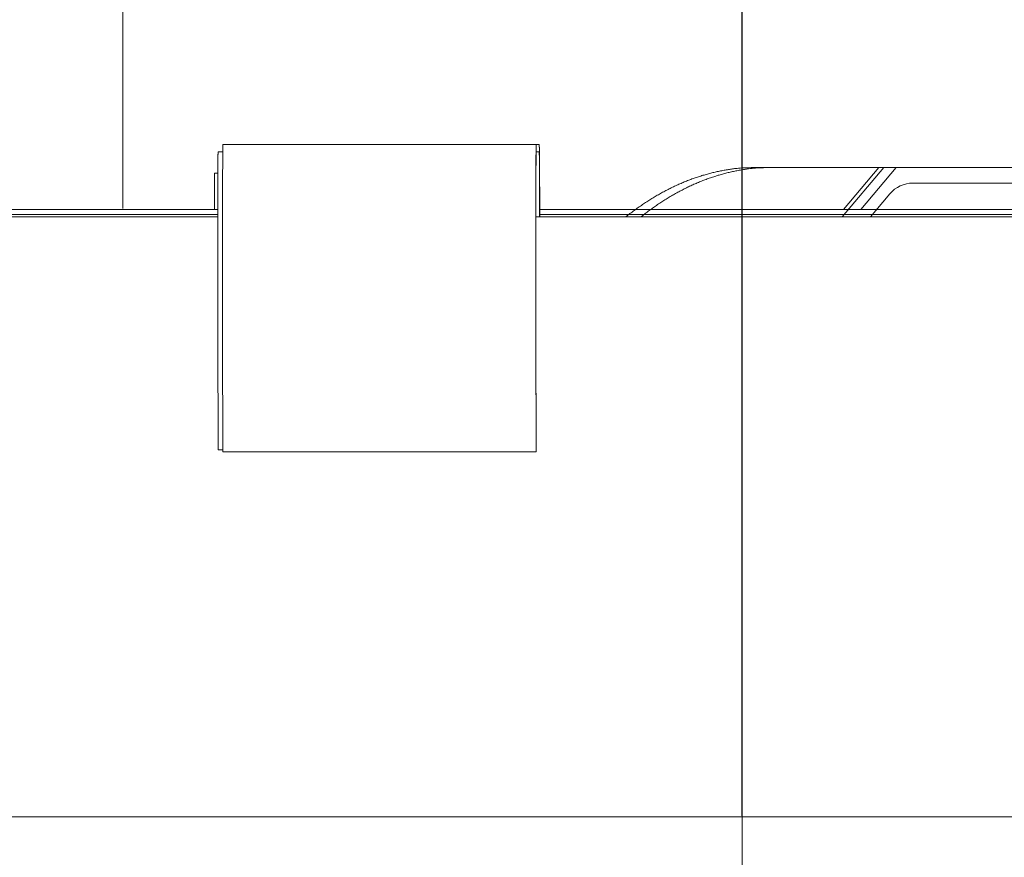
# Model space of a CAD drawing. Extents: x 0 to 59450, y 0 to 42050.
# Tile 147 of 256: x 33394 to 34211, y 7781 to 8476. Entities that reach past the tile are written whole.
import ezdxf

# ---------------------------------------------------------------- set-up
doc = ezdxf.new("R2010")
doc.units = 0
doc.header["$LTSCALE"] = 20
doc.header["$MEASUREMENT"] = 0
doc.layers.get('0').update_dxf_attribs({"linetype": 'CONTINUOUS'})
doc.layers.get('Defpoints').update_dxf_attribs({"linetype": 'CONTINUOUS'})
doc.dimstyles.new('DXF001', dxfattribs={"dimtxt": 3.1, "dimasz": 2, "dimexe": 2, "dimexo": 0.8, "dimgap": 0.09, "dimtad": 1, "dimdsep": 46, "dimtxsty": 'STANDARD', "dimcen": 0.09, "dimazin": 2, "dimtfac": 0.645161, "dimtdec": 4, "dimtmove": 0, "dimatfit": 3, "dimfxl": 1, "dimtvp": 0.66129, "dimtolj": 1, "dimtzin": 0, "dimarcsym": 0})

# ---------------------------------------------------------------- blocks, each defined once
blk = doc.blocks.new('_OPEN')
at = {"color": 0, "linetype": 'ByBlock', "lineweight": -2}
for p, q in [((-1, 0.166667), (0, 0)), ((0, 0), (-1, -0.166667)), ((0, 0), (-1, 0))]:
    blk.add_line(p, q, dxfattribs=at)
blk = doc.blocks.new('*D24')
at = {"color": 0, "linetype": 'Continuous', "lineweight": -2}
for p, q in [((29203.49, 7815.57), (29203.49, 10548.85)), ((33991.62, 10546.85), (29205.49, 10546.85)), ((33993.62, 7815.57), (33993.62, 10548.85))]:
    blk.add_line(p, q, dxfattribs=at)
at = {"layer": 'Defpoints', "color": 0, "linetype": 'Continuous'}
for p in [(29203.49, 10546.85), (29203.49, 7814.77), (33993.62, 7814.77)]:
    blk.add_point(p, dxfattribs=at)
at = {"color": 0, "linetype": 'Continuous', "lineweight": -2, "xscale": 2, "yscale": 2, "zscale": 2, "rotation": 180}
blk.add_blockref('_OPEN', (29203.49, 10546.85), dxfattribs=at)
at = {"color": 0, "linetype": 'Continuous', "lineweight": -2, "xscale": 2, "yscale": 2, "zscale": 2}
blk.add_blockref('_OPEN', (33993.62, 10546.85), dxfattribs=at)
at = {"color": 0, "linetype": 'Continuous', "lineweight": 13, "insert": (31772.45, 10596.94), "char_height": 100, "attachment_point": 5}
blk.add_mtext('\\A1;\\A1;4790', dxfattribs=at)
blk = doc.blocks.new('*D25')
at = {"color": 0, "linetype": 'Continuous', "lineweight": -2}
for p, q in [((33993.62, 7815.57), (33993.62, 10548.85)), ((33995.62, 10546.85), (37637.62, 10546.85)), ((37639.62, 7815.57), (37639.62, 10548.85))]:
    blk.add_line(p, q, dxfattribs=at)
at = {"layer": 'Defpoints', "color": 0, "linetype": 'Continuous'}
for p in [(37639.62, 10546.85), (33993.62, 7814.77), (37639.62, 7814.77)]:
    blk.add_point(p, dxfattribs=at)
at = {"color": 0, "linetype": 'Continuous', "lineweight": -2, "xscale": 2, "yscale": 2, "zscale": 2, "rotation": 180}
blk.add_blockref('_OPEN', (33993.62, 10546.85), dxfattribs=at)
at = {"color": 0, "linetype": 'Continuous', "lineweight": -2, "xscale": 2, "yscale": 2, "zscale": 2}
blk.add_blockref('_OPEN', (37639.62, 10546.85), dxfattribs=at)
at = {"color": 0, "linetype": 'Continuous', "lineweight": 13, "insert": (35990.52, 10596.94), "char_height": 100, "attachment_point": 5}
blk.add_mtext('\\A1;\\A1;3650', dxfattribs=at)
blk = doc.blocks.new('*D26')
at = {"color": 0, "linetype": 'Continuous', "lineweight": -2}
for p, q in [((29203.49, 7815.57), (29203.49, 13439.63)), ((37637.62, 13437.63), (29205.49, 13437.63)), ((37639.62, 7815.57), (37639.62, 13439.63))]:
    blk.add_line(p, q, dxfattribs=at)
at = {"layer": 'Defpoints', "color": 0, "linetype": 'Continuous'}
for p in [(29203.49, 13437.63), (29203.49, 7814.77), (37639.62, 7814.77)]:
    blk.add_point(p, dxfattribs=at)
at = {"color": 0, "linetype": 'Continuous', "lineweight": -2, "xscale": 2, "yscale": 2, "zscale": 2, "rotation": 180}
blk.add_blockref('_OPEN', (29203.49, 13437.63), dxfattribs=at)
at = {"color": 0, "linetype": 'Continuous', "lineweight": -2, "xscale": 2, "yscale": 2, "zscale": 2}
blk.add_blockref('_OPEN', (37639.62, 13437.63), dxfattribs=at)
at = {"color": 0, "linetype": 'Continuous', "lineweight": 13, "insert": (33595.45, 13487.72), "char_height": 100, "attachment_point": 5}
blk.add_mtext('\\A1;\\A1;8440', dxfattribs=at)

msp = doc.modelspace()

# ---------------------------------------------------------------- linework, layer by layer
at = {"color": 3, "linetype": 'Continuous', "lineweight": 13}
for p, q in [((33993.624, 9459.419), (33993.624, 6162.961)), ((33993.624, 7814.774), (33993.624, 8856.274)), ((33479.425, 8493.774), (33479.425, 8319.593)), ((33562.611, 8372.683), (33562.601, 8372.65)), ((33822.604, 8372.684), (33562.611, 8372.684)), ((33822.482, 8367.099), (33822.492, 8368.015)), ((33825.151, 8372.684), (33822.604, 8372.684)), ((33825.151, 8372.683), (33825.158, 8372.669)), ((33825.247, 8369.294), (33825.253, 8368.829)), ((33825.253, 8368.829), (33825.259, 8368.335)), ((33825.259, 8368.335), (33825.265, 8367.815)), ((33825.265, 8367.815), (33825.27, 8367.267)), ((33558.485, 8358.692), (33558.491, 8359.654)), ((33558.491, 8359.654), (33558.498, 8360.565)), ((33558.498, 8360.565), (33558.505, 8361.42)), ((33558.505, 8361.42), (33558.512, 8362.216)), ((33558.512, 8362.216), (33558.52, 8362.949)), ((33562.492, 8366.684), (33558.611, 8366.684)), ((33562.44, 8360.118), (33562.434, 8358.753)), ((33562.447, 8361.433), (33562.44, 8360.118)), ((33562.455, 8362.694), (33562.447, 8361.433)), ((33562.463, 8363.896), (33562.455, 8362.694)), ((33562.471, 8365.036), (33562.463, 8363.896)), ((33562.48, 8366.103), (33562.471, 8365.036)), ((33822.427, 8358.756), (33822.433, 8360.118)), ((33822.433, 8360.118), (33822.44, 8361.432)), ((33822.44, 8361.432), (33822.448, 8362.694)), ((33822.448, 8362.694), (33822.456, 8363.897)), ((33822.456, 8363.897), (33822.464, 8365.036)), ((33822.464, 8365.036), (33822.473, 8366.103)), ((33822.473, 8366.103), (33822.482, 8367.099)), ((33822.479, 8358.692), (33822.486, 8359.654)), ((33822.486, 8359.654), (33822.492, 8360.565)), ((33822.492, 8360.565), (33822.499, 8361.42)), ((33822.499, 8361.42), (33822.507, 8362.216)), ((33822.507, 8362.216), (33822.514, 8362.949)), ((33825.151, 8366.684), (33822.604, 8366.684)), ((33825.151, 8366.684), (33825.156, 8366.672)), ((33825.229, 8363.972), (33825.233, 8363.6)), ((33825.233, 8363.6), (33825.238, 8363.205)), ((33825.238, 8363.205), (33825.243, 8362.789)), ((33825.243, 8362.789), (33825.247, 8362.351)), ((33825.247, 8362.351), (33825.252, 8361.896)), ((33825.252, 8361.896), (33825.256, 8361.425)), ((33825.256, 8361.425), (33825.261, 8360.927)), ((33825.261, 8360.927), (33825.265, 8360.397)), ((33825.265, 8360.397), (33825.269, 8359.889)), ((33825.269, 8359.889), (33825.272, 8359.422)), ((33825.27, 8367.267), (33825.276, 8366.698)), ((33825.276, 8366.698), (33825.281, 8366.11)), ((33825.281, 8366.11), (33825.286, 8365.487)), ((33825.286, 8365.487), (33825.292, 8364.825)), ((33825.292, 8364.825), (33825.296, 8364.191)), ((33825.296, 8364.191), (33825.3, 8363.606)), ((33825.3, 8363.606), (33825.305, 8362.819)), ((33825.305, 8362.819), (33825.312, 8361.563)), ((33825.312, 8361.563), (33825.321, 8359.893)), ((33825.536, 8316.126), (33825.322, 8359.891)), ((33558.453, 8350.927), (33558.456, 8352.108)), ((33558.456, 8352.108), (33558.46, 8353.275)), ((33558.46, 8353.275), (33558.464, 8354.421)), ((33558.464, 8354.421), (33558.468, 8355.542)), ((33558.468, 8355.542), (33558.474, 8356.631)), ((33558.474, 8356.631), (33558.479, 8357.682)), ((33558.479, 8357.682), (33558.485, 8358.692)), ((33562.411, 8351.499), (33562.408, 8350.185)), ((33562.414, 8352.942), (33562.411, 8351.499)), ((33562.418, 8354.464), (33562.414, 8352.942)), ((33562.423, 8355.934), (33562.418, 8354.464)), ((33562.428, 8357.356), (33562.423, 8355.934)), ((33562.434, 8358.753), (33562.428, 8357.356)), ((33822.401, 8350.006), (33822.404, 8351.499)), ((33822.404, 8351.499), (33822.407, 8352.987)), ((33822.407, 8352.987), (33822.411, 8354.464)), ((33822.411, 8354.464), (33822.416, 8355.922)), ((33822.416, 8355.922), (33822.421, 8357.356)), ((33822.421, 8357.356), (33822.427, 8358.756)), ((33822.447, 8350.927), (33822.45, 8352.108)), ((33822.45, 8352.108), (33822.454, 8353.275)), ((33822.454, 8353.275), (33822.458, 8354.421)), ((33822.458, 8354.421), (33822.463, 8355.542)), ((33822.463, 8355.542), (33822.468, 8356.631)), ((33822.468, 8356.631), (33822.473, 8357.682)), ((33822.473, 8357.682), (33822.479, 8358.692)), ((33825.272, 8359.422), (33825.276, 8358.792)), ((33825.276, 8358.792), (33825.282, 8357.788)), ((33825.282, 8357.788), (33825.289, 8356.451)), ((33825.502, 8312.774), (33825.288, 8356.45)), ((34005.056, 8353.774), (34295.558, 8353.774)), ((34076.648, 8312.775), (34111.05, 8353.774)), ((34106.917, 8353.774), (34077.548, 8318.774)), ((34121.493, 8353.774), (34092.125, 8318.774)), ((33555.596, 8342.513), (33555.606, 8343.508)), ((33555.606, 8343.508), (33555.615, 8344.424)), ((33555.726, 8349.094), (33558.453, 8349.094)), ((33558.442, 8343.828), (33558.443, 8344.987)), ((33558.442, 8342.685), (33558.442, 8343.828)), ((33558.443, 8344.987), (33558.444, 8346.163)), ((33558.444, 8346.163), (33558.446, 8347.349)), ((33558.446, 8347.349), (33558.447, 8348.542)), ((33558.447, 8348.542), (33558.45, 8349.736)), ((33558.45, 8349.736), (33558.453, 8350.927)), ((33562.404, 8345.982), (33562.402, 8342.685)), ((33562.406, 8348.515), (33562.404, 8345.982)), ((33562.408, 8350.185), (33562.406, 8348.515)), ((33822.394, 8342.685), (33822.395, 8344.114)), ((33822.395, 8345.563), (33822.397, 8347.032)), ((33822.395, 8344.114), (33822.395, 8345.563)), ((33822.397, 8347.032), (33822.398, 8348.515)), ((33822.398, 8348.515), (33822.401, 8350.006)), ((33822.437, 8343.828), (33822.438, 8344.987)), ((33822.437, 8342.685), (33822.437, 8343.828)), ((33822.438, 8344.987), (33822.439, 8346.163)), ((33822.439, 8346.163), (33822.44, 8347.349)), ((33822.44, 8347.349), (33822.442, 8348.542)), ((33822.442, 8348.542), (33822.444, 8349.736)), ((33822.444, 8349.736), (33822.447, 8350.927)), ((33555.545, 8333.765), (33555.551, 8335.165)), ((33555.551, 8335.165), (33555.557, 8336.527)), ((33555.557, 8336.527), (33555.564, 8337.841)), ((33555.564, 8337.841), (33555.571, 8339.104)), ((33555.571, 8339.104), (33555.579, 8340.306)), ((33555.579, 8340.306), (33555.588, 8341.445)), ((33555.588, 8341.445), (33555.596, 8342.513)), ((33558.443, 8219.844), (33558.443, 8342.684)), ((33562.401, 8219.844), (33562.401, 8342.684)), ((33822.395, 8342.684), (33822.395, 8219.844)), ((33822.437, 8342.684), (33822.437, 8219.844)), ((34135.297, 8340.774), (34368.624, 8340.774)), ((33555.525, 8326.416), (33555.527, 8327.908)), ((33555.527, 8327.908), (33555.531, 8329.396)), ((33555.531, 8329.396), (33555.535, 8330.873)), ((33555.535, 8330.873), (33555.54, 8332.332)), ((33555.54, 8332.332), (33555.545, 8333.765)), ((34100.144, 8312.774), (34116.146, 8331.843)), ((33558.443, 8318.774), (32315.615, 8318.774)), ((33555.517, 8319.094), (33555.517, 8318.774)), ((33555.519, 8321.972), (33555.521, 8323.441)), ((33555.519, 8320.524), (33555.519, 8321.972)), ((33555.519, 8319.094), (33555.519, 8320.524)), ((33555.521, 8323.441), (33555.522, 8324.925)), ((33555.522, 8324.925), (33555.525, 8326.416)), ((35115.547, 8318.774), (33825.523, 8318.774)), ((33558.442, 8312.774), (29012.289, 8312.774)), ((32315.615, 8314.774), (33558.443, 8314.774)), ((34371.934, 8312.774), (33822.437, 8312.774)), ((33825.503, 8312.775), (33825.536, 8316.126)), ((33825.523, 8314.774), (35115.547, 8314.774)), ((33897.06, 8312.774), (33900.466, 8315.425)), ((33909.64, 8312.774), (33913.047, 8315.425)), ((33558.442, 8219.371), (33558.442, 8219.845)), ((33558.443, 8219.009), (33558.442, 8219.371)), ((33558.443, 8218.773), (33558.443, 8219.009)), ((33558.443, 8218.59), (33558.443, 8218.773)), ((33558.443, 8218.388), (33558.443, 8218.59)), ((33558.443, 8218.172), (33558.443, 8218.388)), ((33558.443, 8217.961), (33558.443, 8218.172)), ((33558.443, 8217.754), (33558.443, 8217.961)), ((33558.444, 8217.546), (33558.443, 8217.754)), ((33558.444, 8217.336), (33558.444, 8217.546)), ((33558.444, 8217.128), (33558.444, 8217.336)), ((33558.444, 8216.92), (33558.444, 8217.128)), ((33558.444, 8216.712), (33558.444, 8216.92)), ((33558.445, 8216.504), (33558.444, 8216.712)), ((33558.445, 8216.296), (33558.445, 8216.504)), ((33558.445, 8216.089), (33558.445, 8216.296)), ((33558.445, 8215.882), (33558.445, 8216.089)), ((33558.446, 8215.675), (33558.445, 8215.882)), ((33558.446, 8215.469), (33558.446, 8215.675)), ((33558.446, 8215.263), (33558.446, 8215.469)), ((33558.447, 8215.057), (33558.446, 8215.263)), ((33558.447, 8214.852), (33558.447, 8215.057)), ((33558.447, 8214.648), (33558.447, 8214.852)), ((33558.448, 8214.444), (33558.447, 8214.648)), ((33558.448, 8214.24), (33558.448, 8214.444)), ((33558.449, 8214.037), (33558.448, 8214.24)), ((33558.449, 8213.834), (33558.449, 8214.037)), ((33558.449, 8213.632), (33558.449, 8213.834)), ((33558.625, 8119.288), (33558.449, 8213.632)), ((33562.402, 8219.845), (33562.402, 8219.584)), ((33562.402, 8219.584), (33562.402, 8219.322)), ((33562.402, 8219.322), (33562.402, 8219.061)), ((33562.402, 8219.061), (33562.402, 8218.8)), ((33562.402, 8218.8), (33562.402, 8218.538)), ((33562.402, 8218.538), (33562.402, 8218.277)), ((33562.402, 8218.277), (33562.402, 8218.015)), ((33562.402, 8218.015), (33562.402, 8217.754)), ((33562.402, 8217.754), (33562.402, 8217.492)), ((33562.402, 8217.492), (33562.402, 8217.231)), ((33562.402, 8217.231), (33562.402, 8216.97)), ((33562.402, 8216.97), (33562.403, 8216.709)), ((33562.403, 8216.709), (33562.403, 8216.449)), ((33562.403, 8216.449), (33562.403, 8216.188)), ((33562.403, 8216.188), (33562.403, 8215.928)), ((33562.403, 8215.928), (33562.403, 8215.668)), ((33562.403, 8215.668), (33562.404, 8215.409)), ((33562.404, 8215.409), (33562.404, 8215.15)), ((33562.404, 8215.15), (33562.404, 8214.89)), ((33562.404, 8214.89), (33562.405, 8214.632)), ((33562.405, 8214.632), (33562.405, 8214.377)), ((33562.405, 8214.377), (33562.405, 8214.117)), ((33562.405, 8214.117), (33562.406, 8213.852)), ((33562.406, 8213.852), (33562.406, 8213.604)), ((33562.406, 8213.604), (33562.406, 8213.379)), ((33562.406, 8213.379), (33562.407, 8213.093)), ((33562.407, 8213.093), (33562.408, 8212.653)), ((33562.408, 8212.653), (33562.409, 8212.078)), ((33822.394, 8219.252), (33822.394, 8219.845)), ((33822.395, 8218.8), (33822.394, 8219.252)), ((33822.395, 8218.506), (33822.395, 8218.8)), ((33822.395, 8218.277), (33822.395, 8218.506)), ((33822.395, 8218.023), (33822.395, 8218.277)), ((33822.395, 8217.754), (33822.395, 8218.023)), ((33822.395, 8217.49), (33822.395, 8217.754)), ((33822.395, 8217.231), (33822.395, 8217.49)), ((33822.395, 8216.971), (33822.395, 8217.231)), ((33822.396, 8216.709), (33822.395, 8216.971)), ((33822.396, 8216.449), (33822.396, 8216.709)), ((33822.396, 8216.188), (33822.396, 8216.449)), ((33822.396, 8215.928), (33822.396, 8216.188)), ((33822.397, 8215.668), (33822.396, 8215.928)), ((33822.397, 8215.409), (33822.397, 8215.668)), ((33822.397, 8215.15), (33822.397, 8215.409)), ((33822.397, 8214.891), (33822.397, 8215.15)), ((33822.398, 8214.632), (33822.397, 8214.891)), ((33822.398, 8214.375), (33822.398, 8214.632)), ((33822.398, 8214.117), (33822.398, 8214.375)), ((33822.399, 8213.86), (33822.398, 8214.117)), ((33822.399, 8213.604), (33822.399, 8213.86)), ((33822.399, 8213.348), (33822.399, 8213.604)), ((33822.4, 8213.093), (33822.399, 8213.348)), ((33822.4, 8212.838), (33822.4, 8213.093)), ((33822.401, 8212.584), (33822.4, 8212.838)), ((33822.401, 8212.331), (33822.401, 8212.584)), ((33822.437, 8219.371), (33822.437, 8219.845)), ((33822.437, 8219.009), (33822.437, 8219.371)), ((33822.437, 8218.773), (33822.437, 8219.009)), ((33822.437, 8218.59), (33822.437, 8218.773)), ((33822.437, 8218.388), (33822.437, 8218.59)), ((33822.437, 8218.172), (33822.437, 8218.388)), ((33822.437, 8217.961), (33822.437, 8218.172)), ((33822.438, 8217.754), (33822.437, 8217.961)), ((33822.438, 8217.546), (33822.438, 8217.754)), ((33822.438, 8217.336), (33822.438, 8217.546)), ((33822.438, 8217.128), (33822.438, 8217.336)), ((33822.438, 8216.92), (33822.438, 8217.128)), ((33822.439, 8216.712), (33822.438, 8216.92)), ((33822.439, 8216.504), (33822.439, 8216.712)), ((33822.439, 8216.296), (33822.439, 8216.504)), ((33822.439, 8216.089), (33822.439, 8216.296)), ((33822.44, 8215.882), (33822.439, 8216.089)), ((33822.44, 8215.675), (33822.44, 8215.882)), ((33822.44, 8215.469), (33822.44, 8215.675)), ((33822.441, 8215.263), (33822.44, 8215.469)), ((33822.441, 8215.057), (33822.441, 8215.263)), ((33822.441, 8214.852), (33822.441, 8215.057)), ((33822.442, 8214.648), (33822.441, 8214.852)), ((33822.442, 8214.444), (33822.442, 8214.648)), ((33822.443, 8214.24), (33822.442, 8214.444)), ((33822.442, 8213.632), (33822.619, 8119.288)), ((33822.443, 8214.037), (33822.443, 8214.24)), ((33822.443, 8213.834), (33822.443, 8214.037)), ((33822.444, 8213.632), (33822.443, 8213.834)), ((33562.585, 8117.735), (33562.408, 8212.079)), ((33822.401, 8212.078), (33822.401, 8212.331)), ((33822.402, 8212.079), (33822.578, 8117.735)), ((33562.582, 8119.288), (33558.625, 8119.288)), ((33822.578, 8117.735), (33562.585, 8117.735)), ((33822.578, 8117.735), (33822.619, 8119.288)), ((38500.848, 7814.774), (23765.567, 7814.774))]:
    msp.add_line(p, q, dxfattribs=at)
for centre, radius, start, end in [((33993.624, 7814.774), 1021.5, 108.09942, 150.8224), ((33993.624, 7814.774), 922.5, 109.14591, 147.32743), ((33993.624, 7814.774), 908.5, 108.88804, 146.75938), ((34199.269, 8360.952), 636.809, 179.364532, 179.446944), ((34042.627, 8362.812), 480.156, 179.279257, 179.379143), ((33914.664, 8364.548), 352.182, 179.177441, 179.299878), ((33807.537, 8366.211), 245.042, 179.049737, 179.206468), ((33726.027, 8367.682), 163.519, 178.887, 179.091606), ((33662.618, 8369.033), 100.095, 178.668002, 178.955015), ((33618.787, 8370.149), 56.25, 178.34265, 178.766671), ((33589.842, 8371.099), 27.29, 177.873397, 178.578743), ((33573.635, 8371.786), 11.069, 176.998405, 178.315041), ((33565.289, 8372.3), 2.709, 174.814014, 178.615914), ((33562.72, 8372.586), 0.135, 151.529632, 197.490913), ((34511.439, 8360.366), 688.99, 179.294281, 179.363879), ((34382.2, 8361.859), 559.742, 179.207203, 179.284179), ((34206.812, 8364.096), 384.34, 179.07885, 179.178863), ((34053.059, 8366.398), 230.57, 178.89108, 179.036753), ((34009.273, 8367.331), 186.774, 178.763954, 178.917067), ((34111.959, 8365.095), 289.485, 178.679353, 178.759959), ((33889.409, 8369.671), 66.891, 177.908737, 178.204239), ((33839.345, 8371.301), 16.802, 176.187829, 177.2339), ((33832.59, 8371.685), 10.037, 174.290703, 175.813), ((33825.117, 8372.641), 0.0497, 342.45752, 394.644191), ((33824.444, 8372.525), 0.727, 2.173616, 7.971109), ((33822.281, 8372.315), 2.899, 2.667894, 4.698363), ((33817.993, 8372.034), 7.197, 2.253192, 3.31802), ((33810.506, 8371.652), 14.693, 1.954722, 2.593506), ((33799.274, 8371.179), 25.935, 1.720771, 2.152263), ((33783.123, 8370.632), 42.094, 1.497153, 1.804284), ((33762.029, 8370.007), 63.198, 1.331113, 1.56436), ((33734.348, 8369.308), 90.887, 1.184695, 1.365969), ((33700.554, 8368.526), 124.691, 1.076585, 1.223132), ((33658.737, 8367.686), 166.516, 0.975212, 1.095197), ((33610.01, 8366.756), 215.252, 0.901028, 1.00201), ((33552.401, 8365.861), 272.868, 0.812997, 0.898747), ((33487.815, 8364.814), 337.462, 0.760717, 0.83509), ((34113.662, 8356.816), 555.176, 179.297948, 179.367046), ((34009.526, 8357.996), 451.034, 179.209381, 179.285804), ((33868.209, 8359.814), 309.705, 179.085633, 179.184927), ((33744.311, 8361.663), 185.793, 178.901385, 179.04601), ((33709.029, 8362.41), 150.503, 178.775993, 178.928005), ((33791.774, 8360.561), 233.269, 178.676135, 178.756161), ((33612.443, 8364.272), 53.902, 177.922305, 178.21568), ((33572.101, 8365.576), 13.539, 176.210381, 177.248909), ((33566.657, 8365.887), 8.087, 174.349996, 175.8613), ((34375.506, 8359.086), 813.057, 179.435314, 179.505453), ((34374.033, 8356.94), 551.551, 179.306278, 179.37583), ((34270.577, 8358.035), 448.09, 179.20913, 179.286055), ((34130.182, 8359.787), 307.684, 179.074633, 179.174579), ((34007.093, 8361.645), 184.581, 178.888695, 179.03427), ((33972.042, 8362.429), 149.521, 178.775494, 178.928504), ((34054.247, 8360.595), 231.747, 178.675872, 178.756424), ((33876.086, 8364.284), 53.55, 177.921342, 178.216644), ((33836.007, 8365.576), 13.452, 176.183668, 177.229006), ((33830.599, 8365.884), 8.036, 174.291542, 175.812717), ((33825.123, 8366.65), 0.0398, 342.502953, 394.590967), ((33824.585, 8366.557), 0.582, 2.17666, 7.967032), ((33822.852, 8366.388), 2.322, 2.682573, 4.710969), ((33819.418, 8366.164), 5.763, 2.25348, 3.317315), ((33813.424, 8365.849), 11.766, 1.998583, 2.636804), ((33804.432, 8365.477), 20.765, 1.728284, 2.15941), ((33791.501, 8365.042), 33.703, 1.497279, 1.804157), ((33774.611, 8364.541), 50.601, 1.331151, 1.564209), ((33752.449, 8363.957), 72.77, 1.204653, 1.385783), ((33725.395, 8363.325), 99.832, 1.094594, 1.241027), ((33691.913, 8362.655), 133.321, 0.987542, 1.107435), ((33652.91, 8361.905), 172.331, 0.912412, 1.013316), ((33606.781, 8361.143), 218.466, 0.834057, 0.919741), ((33555.086, 8360.37), 270.166, 0.764038, 0.838354), ((34001.077, 8221.696), 131.632, 99.438431, 101.1152), ((34007.586, 8193.379), 160.643, 98.785462, 100.072569), ((34046.159, 7947.374), 409.653, 98.406482, 98.861937), ((34001.643, 8222.447), 131.084, 94.920962, 96.735119), ((34013.655, 8221.705), 131.623, 99.438948, 101.115745), ((34000.559, 8237.423), 116.07, 91.881224, 95.021571), ((34020.164, 8193.382), 160.64, 98.785449, 100.072582), ((34058.736, 7947.396), 409.632, 98.406741, 98.862206), ((34013.535, 8046.407), 307.482, 91.579906, 93.129605), ((34014.221, 8222.456), 131.075, 94.921221, 96.735421), ((34013.136, 8237.43), 116.063, 91.881286, 95.021725), ((34026.113, 8046.429), 307.461, 91.579965, 93.129716), ((34237.359, 8336.859), 681.786, 179.293898, 179.36423), ((34109.464, 8338.272), 553.883, 179.199158, 179.276946), ((33935.906, 8340.509), 380.311, 179.069756, 179.170826), ((33783.756, 8342.812), 228.144, 178.880484, 179.027698), ((33740.426, 8343.78), 184.803, 178.763072, 178.91781), ((33842.027, 8341.502), 286.43, 178.664796, 178.746259), ((33621.822, 8346.104), 66.179, 177.906939, 178.205586), ((33572.287, 8347.709), 16.62, 176.144057, 177.201351), ((33565.604, 8348.096), 9.926, 174.238104, 175.776986), ((34011.842, 8180.246), 174.525, 110.725826, 112.006965), ((34010.879, 8182.885), 171.716, 109.443144, 110.736975), ((34010.1, 8184.673), 169.771, 108.095704, 109.39593), ((34008.818, 8188.479), 165.755, 106.757712, 108.083189), ((34024.422, 8180.254), 174.518, 110.726901, 112.00803), ((34007.109, 8193.659), 160.302, 105.341892, 106.706627), ((34023.459, 8182.884), 171.717, 109.443147, 110.736972), ((34007.721, 8192.205), 161.866, 104.075224, 105.414753), ((34022.679, 8184.677), 169.767, 108.096183, 109.396407), ((34009.599, 8184.325), 169.966, 102.781096, 104.043093), ((34021.397, 8188.483), 165.75, 106.758159, 108.083637), ((34005.734, 8198.978), 154.822, 101.185808, 102.586065), ((34019.688, 8193.664), 160.297, 105.342303, 106.707044), ((34020.3, 8192.21), 161.861, 104.075604, 105.415144), ((34022.177, 8184.331), 169.96, 102.781444, 104.043454), ((34018.313, 8198.984), 154.816, 101.18611, 102.586386), ((34020.263, 8163.015), 193.706, 117.100755, 118.294798), ((34018.204, 8166.686), 189.501, 115.840255, 117.052007), ((34016.474, 8170.274), 185.517, 114.61309, 115.84245), ((34014.805, 8173.539), 181.854, 113.317987, 114.563459), ((34032.845, 8163.016), 193.706, 117.101428, 118.295444), ((34013.34, 8176.957), 178.135, 112.057123, 113.32041), ((34030.785, 8166.683), 189.505, 115.840266, 117.051995), ((34029.055, 8170.276), 185.516, 114.613713, 115.843053), ((34027.385, 8173.541), 181.853, 113.318584, 114.564038), ((34025.92, 8176.955), 178.137, 112.05713, 113.320403), ((34135.297, 8315.774), 25, 90, 140), ((34030.041, 8146.866), 212.59, 121.863779, 122.984118), ((34027.266, 8151.001), 207.614, 120.676987, 121.815506), ((34024.8, 8155.15), 202.787, 119.518903, 120.676132), ((34022.375, 8159.098), 198.157, 118.295625, 119.471071), ((34042.625, 8146.861), 212.597, 121.863797, 122.9841), ((34039.849, 8151), 207.616, 120.677724, 121.81621), ((34037.383, 8155.151), 202.788, 119.51962, 120.676818), ((34034.957, 8159.089), 198.166, 118.294958, 119.470375), ((34039.41, 8133.388), 229.006, 125.21812, 126.281736), ((34036.327, 8137.736), 223.676, 124.13418, 125.215202), ((34032.974, 8142.36), 217.966, 122.985871, 124.086658), ((34051.995, 8133.375), 229.019, 125.217353, 126.280928), ((34048.911, 8137.735), 223.679, 124.134972, 125.215955), ((34045.558, 8142.354), 217.974, 122.98589, 124.086639), ((34042.586, 8129.355), 234.136, 126.324344, 127.372652), ((34055.172, 8129.353), 234.141, 126.325167, 127.373433)]:
    msp.add_arc(centre, radius, start, end, dxfattribs=at)

# ---------------------------------------------------------------- dimensions: what is measured, and where the dimension line sits
at = {"linetype": 'Continuous', "lineweight": 13}
for base, p1, p2, text, picture, middle in [((29203.486, 13437.63), (37639.617, 7814.774), (29203.486, 7814.774), '\\A1;8440', '*D26', (33595.452, 13437.63)), ((29203.486, 10546.853), (33993.624, 7814.774), (29203.486, 7814.774), '\\A1;4790', '*D24', (31772.455, 10546.853)), ((37639.617, 10546.853), (33993.624, 7814.774), (37639.617, 7814.774), '\\A1;3650', '*D25', (35990.52, 10546.853))]:
    dim = msp.add_linear_dim(base=base, p1=p1, p2=p2, text=text, dimstyle='DXF001', override={"dimtxt": 100, "dimasz": 2, "dimblk1": 'OPEN', "dimblk2": 'OPEN', "dimsah": 1}, dxfattribs=at)
    dim.commit()
    dim.dimension.update_dxf_attribs({"geometry": picture, "text_midpoint": middle, "dimtype": 160})

doc.saveas('drawing.dxf')
